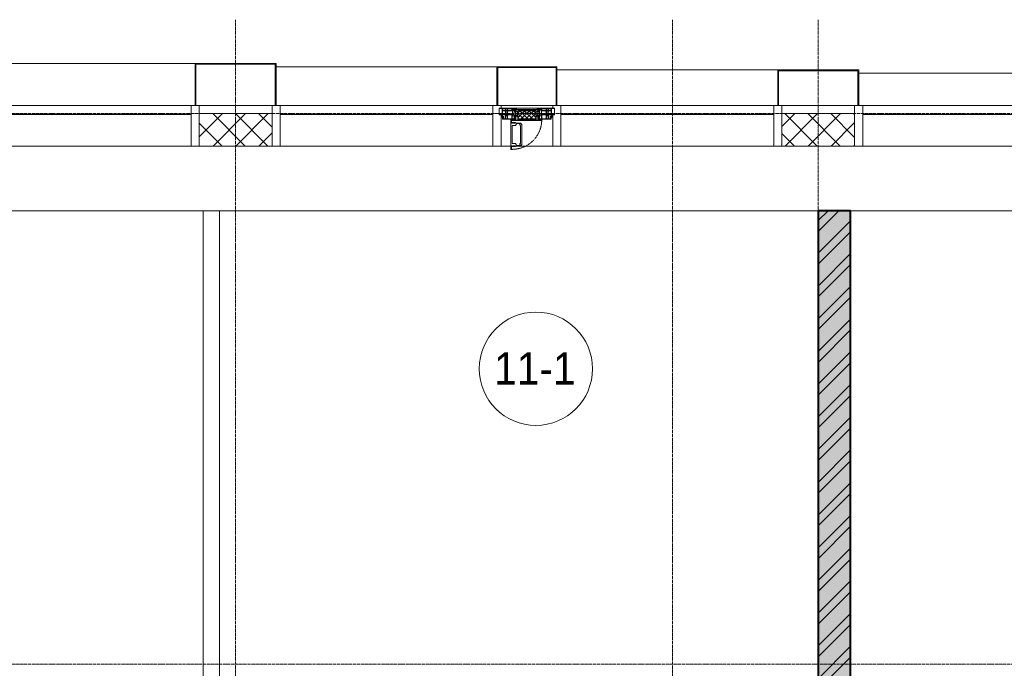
# Model space of a CAD drawing. Header units: millimetres. Extents: x 5617 to 112069, y 7718 to 237687.
# Tile 38 of 62: x 53012 to 59096, y 74175 to 78180. Entities that reach past the tile are written whole.
import ezdxf

# ---------------------------------------------------------------- set-up
doc = ezdxf.new("R2010")
doc.units = ezdxf.units.MM
for name, pattern in [('-D1-02х01', [3, 2, -1]), ('ADSK_Линия сетки', [25, 20, -2.5, 0, -2.5]), ('Линия сетки', [25, 20, -2.5, 0, -2.5])]:
    doc.linetypes.add(name, pattern=pattern)
for name, color, linetype, lineweight in [('Импосты витража', 7, 'Continuous', 18), ('Колонны', 7, 'Continuous', 18), ('Марки помещений', 7, 'Continuous', 20), ('Окна', 7, 'Continuous', 18), ('Оси', 7, 'Continuous', 9), ('Панели витража', 7, 'Continuous', 18), ('Перекрытия', 7, 'Continuous', 18), ('Стены', 7, 'Continuous', 18), ('Стены разрез', 7, 'Continuous', 40), ('Элементы узлов', 7, 'Continuous', 18)]:
    doc.layers.add(name, color=color, linetype=linetype, lineweight=lineweight)
doc.styles.add('Arial_3', font='arial.ttf', dxfattribs={"width": 0.9, "height": 200})
pattern_1 = [(45, (0, 0), (-70.71068, 70.71068), []), (135, (0, 0), (-70.71068, -70.71068), [])]

# ---------------------------------------------------------------- blocks, each defined once
blk = doc.blocks.new('135_SLK_K1_AR_rvt-1-МКСС_K1_L26_85_950_1')
at = {"layer": 'Стены разрез', "lineweight": 9, "true_color": 0xaaaaaa}
h = blk.add_hatch(dxfattribs=at)
h.set_pattern_fill('FP_2', color=253, style=0, pattern_type=2)
h.set_pattern_definition([(50, (0, 0), (218.62117, -19.1268), [22.86, -251.46]), (355, (0, 0), (-42.2919, 229.2684), [18.288, -201.168]), (100.451, (18.22, -1.6), (176.33107, 210.13963), [19.428, -213.708]), (46.184, (0, 60.96), (325.29495, -50.4516), [34.29, -377.19]), (96.636, (27.1, 56.76), (284.883, 296.9127), [29.142, -320.562]), (351.184, (0, 60.96), (284.8858, 296.9107), [27.432, -301.752]), (21, (30.48, 45.72), (181.93753, -122.71832), [22.86, -251.46]), (326, (30.48, 45.72), (74.1622, 221.0262), [18.288, -201.168]), (71.451, (45.64, 35.5), (256.10035, 98.30526), [19.428, -213.708]), (37.5, (0, 0), (3.70639, 101.465895), [3.353, -195.377, 3.353, -200.863, -201.93]), (37.5, (0, 0), (3.70639, 101.465895), [-402.946, 3.353, -198.577]), (7.5, (0, 0), (80.18358, 120.21653), [3.353, -113.081, 3.353, -190.805, -76.962]), (7.5, (0, 0), (80.18358, 120.21653), [-310.591, 3.353, -73.609]), (327.5, (-67.97, 0), (162.70865, -6.87497), [3.353, -72.847, 3.353, -234.391, -315.468]), (327.5, (-67.97, 0), (162.70865, -6.87497), [-313.944, 3.353, -312.115]), (317.5, (-98.45, 0), (177.75468, 30.51183), [3.353, -95.707, 3.353, -154.534, -224.028]), (317.5, (-98.45, 0), (177.75468, 30.51183), [-256.946, 3.353, -220.675])])
h.paths.add_polyline_path([(43350, 71220), (43350, 77000), (43150, 77000), (43150, 71220)])
h = blk.add_hatch(dxfattribs=at)
h.set_pattern_fill('FP_3', color=253, style=0, pattern_type=2)
h.set_pattern_definition([(45, (0, 0), (-101.02788, 101.02788), []), (45, (67.35, 0), (-101.02788, 101.02788), [])])
h.paths.add_polyline_path([(43350, 71220), (43350, 77000), (43150, 77000), (43150, 71220)])
at = {"layer": 'Перекрытия', "color": 253, "true_color": 0xaaaaaa}
for p, q in [((39350, 77000), (36150, 77000)), ((43150, 77000), (39450, 77000)), ((47950, 77000), (43350, 77000))]:
    blk.add_line(p, q, dxfattribs=at)
at = {"layer": 'Стены', "color": 253, "true_color": 0xaaaaaa}
for p, q in [((39350, 73350), (39350, 77000)), ((39450, 77000), (39350, 77000)), ((39450, 77000), (39450, 73250))]:
    blk.add_line(p, q, dxfattribs=at)
at = {"layer": 'Стены разрез', "color": 253, "true_color": 0xaaaaaa}
for p, q in [((43150, 77000), (43150, 72820)), ((43350, 77000), (43150, 77000)), ((43350, 71220), (43350, 77000))]:
    blk.add_line(p, q, dxfattribs=at)
blk = doc.blocks.new('System Panel - A_PAN_Glass-7462876-МКСС_K1_L26_85_950_1')
at = {"layer": 'Панели витража', "color": 253, "lineweight": 5, "true_color": 0xaaaaaa}
for p, q in [((657.5, 55), (-657.5, 55)), ((-657.5, 55), (-657.5, 0)), ((-657.5, 0), (657.5, 0)), ((657.5, 0), (657.5, 55))]:
    blk.add_line(p, q, dxfattribs=at)
blk = doc.blocks.new('Rectangular Mullion - R_StandardFrame_50Wx250H-5317613-МКСС_K1_L26_85_950_1')
at = {"layer": 'Импосты витража', "color": 253, "lineweight": 5, "true_color": 0xaaaaaa}
blk.add_line((16360, 77400), (17675, 77400), dxfattribs=at)
blk = doc.blocks.new('Rectangular Mullion - R_StandardFrame_50Wx250H-3997581-МКСС_K1_L26_85_950_1')
at = {"layer": 'Импосты витража', "color": 253, "lineweight": 5, "true_color": 0xaaaaaa}
blk.add_line((17725, 77650), (18175, 77650), dxfattribs=at)
blk = doc.blocks.new('Rectangular Mullion - R_StandardFrame_50Wx250H-V64-МКСС_K1_L26_85_950_1')
at = {"layer": 'Импосты витража', "color": 253, "lineweight": 5, "true_color": 0xaaaaaa}
for p, q in [((-25, -250), (-25, 0)), ((-25, 0), (0, 0)), ((5, 0), (25, 0)), ((25, 0), (25, -250)), ((25, -250), (-25, -250))]:
    blk.add_line(p, q, dxfattribs=at)
blk = doc.blocks.new('Rectangular Mullion - R_StandardFrame_50Wx250H-7462869-МКСС_K1_L26_85_950_1')
at = {"layer": 'Импосты витража', "color": 253, "lineweight": 5, "true_color": 0xaaaaaa}
for p, q in [((-25, -250), (-25, 0)), ((-25, 0), (-5, 0)), ((0, 0), (25, 0)), ((25, 0), (25, -250)), ((25, -250), (-25, -250))]:
    blk.add_line(p, q, dxfattribs=at)
blk = doc.blocks.new('A_PAN_Створка - 383мм П-7_2-V73-МКСС_K1_L26_85_950_1')
at = {"layer": 'Панели витража', "lineweight": 5}
h = blk.add_hatch(dxfattribs=at)
h.set_pattern_fill('FP_24', color=256, style=0, pattern_type=2)
h.set_pattern_definition([(225, (41350, 77650), (14.1421356, -14.1421356), []), (315, (41350, 77650), (14.1421356, 14.1421356), [])])
h.paths.add_polyline_path([(-53.6, 82.7), (-54.6, 81.8), (-54.6, 63.4), (-57.2, 60.8), (-57.2, 36.4), (-54.9, 34.1), (-54.5, 31.8), (54.5, 31.8), (54.9, 34.1), (57.2, 36.4), (57.2, 60.8), (54.6, 63.4), (53.6, 82.7)])
at = {"layer": 'Окна', "lineweight": 5}
for p, q in [((39.7, 249), (31.1, 240.4)), ((70.1, 249), (39.7, 249)), ((45, 244.7), (42.3, 239.8)), ((45.9, 246.8), (45, 244.7)), ((63.3, 246.8), (45.9, 246.8)), ((64.1, 245), (63.3, 246.8)), ((64.1, 245), (66.7, 241)), ((70.1, 252.9), (70.1, 249)), ((95.1, 252.9), (70.1, 252.9)), ((74.1, 248.4), (74.1, 252.9)), ((89.1, 248.4), (74.1, 248.4)), ((89.1, 252.9), (89.1, 248.4)), ((93.1, 248.4), (93.1, 252.9)), ((97.9, 248.4), (93.1, 248.4)), ((95.1, 270.5), (95.1, 252.9)), ((99.6, 270.5), (95.1, 270.5)), ((97.9, 262.4), (95.1, 262.4)), ((97.9, 262.4), (97.9, 248.4)), ((99.6, 270.5), (99.6, 87.5)), ((31.1, 117.6), (31.1, 240.4)), ((41.4, 234.2), (39.1, 233.8)), ((39.1, 179), (39.1, 233.8)), ((41.4, 234.2), (43.5, 236.3)), ((42.3, 239.8), (43.5, 236.3)), ((66.7, 241), (68.6, 239.7)), ((68.6, 239.7), (68.6, 236.4)), ((68.6, 236.4), (71.1, 233.9)), ((71.1, 233.9), (89.5, 233.9)), ((89.5, 233.9), (90.6, 232.8)), ((90.6, 125.2), (90.6, 232.8)), ((39.1, 179), (39.1, 124.2)), ((41.4, 123.8), (39.1, 124.2)), ((41.4, 123.8), (43.5, 121.7)), ((42.3, 118.2), (43.5, 121.7)), ((68.6, 121.6), (71.1, 124.1)), ((71.1, 124.1), (89.5, 124.1)), ((89.5, 124.1), (90.6, 125.2)), ((-153, 73.5), (-150, 73.5)), ((-153, 60), (-153, 73.5)), ((-150, 84), (-78, 84)), ((-150, 73.5), (-150, 84)), ((-91.5, 92), (91.5, 92)), ((-91.5, 87.5), (-91.5, 92)), ((-73.9, 87.5), (-91.5, 87.5)), ((-78, 84), (-73.9, 84)), ((-78, 84), (-78, 23.5)), ((-73.9, 62.5), (-73.9, 87.5)), ((-70, 62.5), (-73.9, 62.5)), ((-70, 32.1), (-70, 62.5)), ((39.7, 109), (31.1, 117.6)), ((70.1, 109), (39.7, 109)), ((45, 113.3), (42.3, 118.2)), ((45.9, 111.2), (45, 113.3)), ((63.3, 111.2), (45.9, 111.2)), ((64.1, 113), (63.3, 111.2)), ((64.1, 113), (66.7, 117)), ((66.7, 117), (68.6, 118.3)), ((68.6, 118.3), (68.6, 121.6)), ((70, 62.5), (70, 32.1)), ((73.9, 62.5), (70, 62.5)), ((70.1, 105.1), (70.1, 109)), ((95.1, 105.1), (70.1, 105.1)), ((73.9, 87.5), (73.9, 62.5)), ((91.5, 87.5), (73.9, 87.5)), ((73.9, 84), (78, 84)), ((74.1, 109.6), (74.1, 105.1)), ((89.1, 109.6), (74.1, 109.6)), ((78, 84), (150, 84)), ((78, 23.5), (78, 84)), ((89.1, 105.1), (89.1, 109.6)), ((91.5, 92), (91.5, 87.5)), ((93.1, 109.6), (93.1, 105.1)), ((97.9, 109.6), (93.1, 109.6)), ((95.1, 87.5), (95.1, 105.1)), ((97.9, 95.6), (95.1, 95.6)), ((99.6, 87.5), (95.1, 87.5)), ((97.9, 95.6), (97.9, 109.6)), ((150, 84), (150, 73.5)), ((150, 73.5), (153, 73.5)), ((153, 73.5), (153, 60)), ((-171, 57), (-156, 57)), ((-171, 17), (-171, 57)), ((-67.9, 17), (-171, 17)), ((-78, 23.5), (-67.9, 23.5)), ((-61.4, 23.5), (-70, 32.1)), ((-67.9, 23.5), (-64.6, 26.8)), ((-67.9, 17), (-67.9, 23.5)), ((-61.4, 23.5), (-67.9, 17)), ((67.9, 17), (-67.9, 17)), ((-67.9, 17), (67.9, 17)), ((-64.6, 26.8), (-61.4, 23.5)), ((61.4, 23.5), (-61.4, 23.5)), ((70, 32.1), (61.4, 23.5)), ((61.4, 23.5), (64.6, 26.8)), ((67.9, 17), (61.4, 23.5)), ((64.6, 26.8), (67.9, 23.5)), ((67.9, 23.5), (67.9, 17)), ((67.9, 23.5), (78, 23.5)), ((171, 17), (67.9, 17)), ((156, 57), (171, 57)), ((171, 57), (171, 17))]:
    blk.add_line(p, q, dxfattribs=at)
at = {"layer": 'Окна', "color": 253, "lineweight": 5, "true_color": 0xaaaaaa}
for p, q in [((-152, 20), (-152, 73.5)), ((-150.5, 69.5), (-150.5, 73.5)), ((-145, 69.5), (-150.5, 69.5)), ((-150.5, 33.6), (-150.5, 68)), ((-150.5, 68), (-143.5, 68)), ((-148.5, 82.5), (-132.4, 82.5)), ((-148.5, 81), (-148.5, 82.5)), ((-143.5, 81), (-148.5, 81)), ((-145, 69.5), (-145, 79.5)), ((-143.5, 68), (-143.5, 81)), ((-132.4, 56.6), (-132.4, 82.5)), ((-131, 82.5), (-120.8, 82.5)), ((-131, 82.5), (-131, 64.6)), ((-131, 64.6), (-120.8, 64.6)), ((-131, 56.5), (-131, 62.6)), ((-120.8, 62.6), (-131, 62.6)), ((-120.8, 82.5), (-120.8, 64.6)), ((-120.8, 56.5), (-120.8, 62.6)), ((-119.3, 82.5), (-92.5, 82.5)), ((-119.3, 56.6), (-119.3, 82.5)), ((-92.5, 56.6), (-92.5, 82.5)), ((-90.8, 82.5), (-79.5, 82.5)), ((-90.8, 64.6), (-90.8, 82.5)), ((-80.1, 64.6), (-90.8, 64.6)), ((-90.8, 62.7), (-90.8, 56.6)), ((-80.4, 62.7), (-90.8, 62.7)), ((-85, 84), (-85, 87.5)), ((-85, 87.5), (-78, 87.5)), ((-78, 84), (-85, 84)), ((-80.4, 61.1), (-80.4, 62.7)), ((-78, 61.1), (-80.4, 61.1)), ((-80.1, 66.1), (-80.1, 64.6)), ((-78, 66.1), (-80.1, 66.1)), ((-79.5, 82.5), (-79.5, 80.6)), ((-79.5, 80.6), (-78, 80.6)), ((-78, 87.5), (-78, 84)), ((-78, 66.1), (-78, 61.1)), ((78, 87.5), (78, 84)), ((85, 87.5), (78, 87.5)), ((78, 84), (85, 84)), ((79.5, 80.6), (78, 80.6)), ((78, 66.1), (78, 61.1)), ((78, 66.1), (80.1, 66.1)), ((78, 61.1), (80.4, 61.1)), ((90.8, 82.5), (79.5, 82.5)), ((79.5, 82.5), (79.5, 80.6)), ((80.1, 66.1), (80.1, 64.6)), ((80.1, 64.6), (90.8, 64.6)), ((80.4, 62.7), (90.8, 62.7)), ((80.4, 61.1), (80.4, 62.7)), ((85, 84), (85, 87.5)), ((90.8, 64.6), (90.8, 82.5)), ((90.8, 62.7), (90.8, 56.6)), ((119.3, 82.5), (92.5, 82.5)), ((92.5, 56.6), (92.5, 82.5)), ((119.3, 56.6), (119.3, 82.5)), ((120.8, 82.5), (120.8, 64.6)), ((131, 82.5), (120.8, 82.5)), ((131, 64.6), (120.8, 64.6)), ((120.8, 56.5), (120.8, 62.6)), ((120.8, 62.6), (131, 62.6)), ((131, 82.5), (131, 64.6)), ((131, 56.5), (131, 62.6)), ((132.4, 56.6), (132.4, 82.5)), ((148.5, 82.5), (132.4, 82.5)), ((143.5, 81), (148.5, 81)), ((143.5, 68), (143.5, 81)), ((150.5, 68), (143.5, 68)), ((145, 69.5), (145, 79.5)), ((145, 69.5), (150.5, 69.5)), ((148.5, 81), (148.5, 82.5)), ((150.5, 69.5), (150.5, 73.5)), ((150.5, 33.6), (150.5, 68)), ((152, 20), (152, 73.5)), ((-171, 55.5), (-152, 55.5)), ((-171, 18.5), (-153.5, 18.5)), ((-153.5, 18.5), (-152, 20)), ((-150.5, 56.6), (-132.4, 56.6)), ((-136.4, 52.4), (-150.5, 52.4)), ((-136.3, 33.6), (-150.5, 33.6)), ((-150.5, 29.4), (-132.4, 29.4)), ((-150.5, 17), (-150.5, 29.4)), ((-132.4, 18.6), (-150.5, 18.6)), ((-137.2, 54.8), (-135.8, 50.8)), ((-132.5, 54.8), (-137.2, 54.8)), ((-137.2, 31), (-135.8, 35)), ((-132.5, 31), (-137.2, 31)), ((-132.1, 49), (-135.8, 50.8)), ((-132.1, 36.8), (-135.8, 35)), ((-132.5, 53.8), (-133.4, 52)), ((-133.4, 52), (-130.1, 50.4)), ((-133.4, 33.7), (-130.1, 35.3)), ((-132.5, 31.9), (-133.4, 33.7)), ((-132.5, 53.8), (-132.5, 54.8)), ((-132.5, 31.9), (-132.5, 31)), ((-132.4, 29.4), (-132.4, 18.6)), ((-132.1, 49), (-132.1, 36.8)), ((-131, 56.5), (-120.8, 56.5)), ((-131, 55.1), (-131, 52.7)), ((-120.8, 55.1), (-131, 55.1)), ((-129.4, 51.1), (-131, 52.7)), ((-129.4, 34.6), (-131, 33)), ((-131, 30.9), (-131, 33)), ((-120.8, 30.9), (-131, 30.9)), ((-131, 29.5), (-120.8, 29.5)), ((-131, 18.2), (-131, 29.5)), ((-120.8, 18.2), (-131, 18.2)), ((-130.1, 50.4), (-129.4, 51.1)), ((-130.1, 35.3), (-130.1, 50.4)), ((-130.1, 35.3), (-129.4, 34.6)), ((-122.4, 51.1), (-120.8, 52.7)), ((-121.7, 50.4), (-122.4, 51.1)), ((-121.7, 35.3), (-122.4, 34.6)), ((-122.4, 34.6), (-120.8, 33)), ((-118.4, 52), (-121.7, 50.4)), ((-121.7, 35.3), (-121.7, 50.4)), ((-118.4, 33.7), (-121.7, 35.3)), ((-120.8, 55.1), (-120.8, 52.7)), ((-120.8, 30.9), (-120.8, 33)), ((-120.8, 18.2), (-120.8, 29.5)), ((-119.7, 49), (-115.9, 50.8)), ((-119.7, 49), (-119.7, 36.8)), ((-119.7, 36.8), (-115.9, 35)), ((-92.5, 56.6), (-119.3, 56.6)), ((-119.3, 54.8), (-114.6, 54.8)), ((-119.3, 53.8), (-119.3, 54.8)), ((-119.3, 53.8), (-118.4, 52)), ((-119.3, 31.9), (-118.4, 33.7)), ((-119.3, 31.9), (-119.3, 31)), ((-119.3, 31), (-114.6, 31)), ((-92.5, 29.4), (-119.3, 29.4)), ((-119.3, 29.4), (-119.3, 18.6)), ((-119.3, 18.6), (-92.5, 18.6)), ((-114.6, 54.8), (-115.9, 50.8)), ((-114.6, 31), (-115.9, 35)), ((-94.1, 33.5), (-115.4, 33.5)), ((-94.1, 52.5), (-115.3, 52.5)), ((-89.9, 50.9), (-94.1, 52.5)), ((-89.9, 35.1), (-94.1, 33.5)), ((-92.5, 18.6), (-92.5, 29.4)), ((-90.8, 56.6), (-85.9, 56.6)), ((-90.8, 18.5), (-90.8, 29.4)), ((-90.8, 29.4), (-85.9, 29.4)), ((-87.3, 18.5), (-90.8, 18.5)), ((-89.9, 52.2), (-88.6, 53.5)), ((-89.9, 52.2), (-89.9, 50.9)), ((-89.9, 35.1), (-89.9, 50.9)), ((-89.9, 32.5), (-89.9, 35.1)), ((-85.9, 32.5), (-89.9, 32.5)), ((-85.9, 53.5), (-88.6, 53.5)), ((-87.3, 21.9), (-85.9, 21.9)), ((-87.3, 20.4), (-87.3, 21.9)), ((-87.3, 20.4), (-87.3, 18.5)), ((-84.8, 20.4), (-87.3, 20.4)), ((-85.9, 56.6), (-85.9, 53.5)), ((-85.9, 53.5), (-78, 45.6)), ((-85.9, 29.4), (-85.9, 32.5)), ((-85.9, 21.9), (-85.9, 29.4)), ((-85.9, 18.2), (-85.9, 20.4)), ((-75.9, 18.2), (-85.9, 18.2)), ((-83.4, 20.4), (-84.8, 20.4)), ((-70, 33.8), (-83.4, 20.4)), ((-78, 45.6), (-78, 36.8)), ((-78, 36.8), (-70, 36.8)), ((-75.9, 23.5), (-73, 23.5)), ((-75.9, 21.5), (-75.9, 23.5)), ((-75.9, 21.5), (-75.9, 18.2)), ((-74.9, 21.5), (-75.9, 21.5)), ((-74.9, 17.9), (-74.9, 21.5)), ((-68.9, 17.9), (-74.9, 17.9)), ((-67.2, 29.3), (-73, 23.5)), ((-70, 36.8), (-70, 33.8)), ((-68.9, 21.5), (-68.9, 17.9)), ((-67.9, 21.5), (-68.9, 21.5)), ((-67.9, 23.5), (-64.6, 26.8)), ((-67.9, 21.5), (-67.9, 23.5)), ((-64.6, 26.8), (-67.2, 29.3)), ((64.6, 26.8), (67.2, 29.3)), ((67.9, 23.5), (64.6, 26.8)), ((67.2, 29.3), (73, 23.5)), ((67.9, 21.5), (67.9, 23.5)), ((67.9, 21.5), (68.9, 21.5)), ((68.9, 21.5), (68.9, 17.9)), ((68.9, 17.9), (74.9, 17.9)), ((70, 36.8), (70, 33.8)), ((78, 36.8), (70, 36.8)), ((70, 33.8), (83.4, 20.4)), ((75.9, 23.5), (73, 23.5)), ((74.9, 21.5), (75.9, 21.5)), ((74.9, 17.9), (74.9, 21.5)), ((75.9, 21.5), (75.9, 23.5)), ((75.9, 21.5), (75.9, 18.2)), ((75.9, 18.2), (85.9, 18.2)), ((85.9, 53.5), (78, 45.6)), ((78, 45.6), (78, 36.8)), ((83.4, 20.4), (84.8, 20.4)), ((84.8, 20.4), (87.3, 20.4)), ((85.9, 56.6), (85.9, 53.5)), ((90.8, 56.6), (85.9, 56.6)), ((85.9, 53.5), (88.6, 53.5)), ((85.9, 32.5), (89.9, 32.5)), ((85.9, 29.4), (85.9, 32.5)), ((85.9, 21.9), (85.9, 29.4)), ((90.8, 29.4), (85.9, 29.4)), ((87.3, 21.9), (85.9, 21.9)), ((85.9, 18.2), (85.9, 20.4)), ((87.3, 20.4), (87.3, 21.9)), ((87.3, 20.4), (87.3, 18.5)), ((87.3, 18.5), (90.8, 18.5)), ((89.9, 52.2), (88.6, 53.5)), ((89.9, 50.9), (94.1, 52.5)), ((89.9, 52.2), (89.9, 50.9)), ((89.9, 35.1), (89.9, 50.9)), ((89.9, 35.1), (94.1, 33.5)), ((89.9, 32.5), (89.9, 35.1)), ((90.8, 18.5), (90.8, 29.4)), ((92.5, 56.6), (119.3, 56.6)), ((92.5, 18.6), (92.5, 29.4)), ((92.5, 29.4), (119.3, 29.4)), ((119.3, 18.6), (92.5, 18.6)), ((94.1, 52.5), (115.3, 52.5)), ((94.1, 33.5), (115.4, 33.5)), ((114.6, 54.8), (115.9, 50.8)), ((119.3, 54.8), (114.6, 54.8)), ((114.6, 31), (115.9, 35)), ((119.3, 31), (114.6, 31)), ((119.7, 49), (115.9, 50.8)), ((119.7, 36.8), (115.9, 35)), ((119.3, 53.8), (118.4, 52)), ((118.4, 52), (121.7, 50.4)), ((118.4, 33.7), (121.7, 35.3)), ((119.3, 31.9), (118.4, 33.7)), ((119.3, 53.8), (119.3, 54.8)), ((119.3, 31.9), (119.3, 31)), ((119.3, 29.4), (119.3, 18.6)), ((119.7, 49), (119.7, 36.8)), ((131, 56.5), (120.8, 56.5)), ((120.8, 55.1), (120.8, 52.7)), ((120.8, 55.1), (131, 55.1)), ((122.4, 51.1), (120.8, 52.7)), ((122.4, 34.6), (120.8, 33)), ((120.8, 30.9), (120.8, 33)), ((120.8, 30.9), (131, 30.9)), ((120.8, 18.2), (120.8, 29.5)), ((131, 29.5), (120.8, 29.5)), ((120.8, 18.2), (131, 18.2)), ((121.7, 50.4), (122.4, 51.1)), ((121.7, 35.3), (121.7, 50.4)), ((121.7, 35.3), (122.4, 34.6)), ((129.4, 51.1), (131, 52.7)), ((130.1, 50.4), (129.4, 51.1)), ((130.1, 35.3), (129.4, 34.6)), ((129.4, 34.6), (131, 33)), ((133.4, 52), (130.1, 50.4)), ((130.1, 35.3), (130.1, 50.4)), ((133.4, 33.7), (130.1, 35.3)), ((131, 55.1), (131, 52.7)), ((131, 30.9), (131, 33)), ((131, 18.2), (131, 29.5)), ((132.1, 49), (135.8, 50.8)), ((132.1, 49), (132.1, 36.8)), ((132.1, 36.8), (135.8, 35)), ((150.5, 56.6), (132.4, 56.6)), ((150.5, 29.4), (132.4, 29.4)), ((132.4, 29.4), (132.4, 18.6)), ((132.4, 18.6), (150.5, 18.6)), ((132.5, 54.8), (137.2, 54.8)), ((132.5, 53.8), (132.5, 54.8)), ((132.5, 53.8), (133.4, 52)), ((132.5, 31.9), (133.4, 33.7)), ((132.5, 31.9), (132.5, 31)), ((132.5, 31), (137.2, 31)), ((137.2, 54.8), (135.8, 50.8)), ((137.2, 31), (135.8, 35)), ((136.3, 33.6), (150.5, 33.6)), ((136.4, 52.4), (150.5, 52.4)), ((150.5, 17), (150.5, 29.4)), ((171, 55.5), (152, 55.5)), ((153.5, 18.5), (152, 20)), ((171, 18.5), (153.5, 18.5))]:
    blk.add_line(p, q, dxfattribs=at)
at = {"layer": 'Окна', "linetype": '-D1-02х01', "lineweight": 5}
blk.add_arc((91.4, 87.5), 183, 88.85546, 178.59095, dxfattribs=at)
at = {"layer": 'Окна', "lineweight": 5}
for centre, start, end in [((-156, 60), 270, 360), ((156, 60), 180, 270)]:
    blk.add_arc(centre, 3, start, end, dxfattribs=at)
at = {"layer": 'Элементы узлов', "color": 253, "lineweight": 5, "true_color": 0xaaaaaa}
for p, q in [((-91.5, 92), (-91.5, 87.5)), ((-91.5, 92), (91.5, 92)), ((-91.5, 87.5), (-73.9, 87.5)), ((-83.4, 90.3), (-69.4, 90.3)), ((-83.4, 90.3), (-83.4, 87.5)), ((-73.9, 87.5), (-73.9, 62.5)), ((-69.4, 85.5), (-73.9, 85.5)), ((-73.9, 81.5), (-69.4, 81.5)), ((-69.4, 66.5), (-73.9, 66.5)), ((-73.9, 62.5), (-70, 62.5)), ((-70, 62.5), (-70, 32.1)), ((-69.4, 90.3), (-69.4, 85.5)), ((-69.4, 81.5), (-69.4, 66.5)), ((-67.9, 89.3), (-66.9, 90.3)), ((-67.9, 62.5), (-67.9, 89.3)), ((-61.7, 62.5), (-67.9, 62.5)), ((-66.9, 90.3), (-57.4, 90.3)), ((-62, 59.1), (-60.7, 61)), ((-60.1, 67.7), (-61.7, 64.9)), ((-61.7, 64.9), (-61.7, 62.5)), ((-60.7, 61), (-57.4, 61)), ((-56.4, 67.7), (-60.1, 67.7)), ((-57.4, 90.3), (-56.4, 89.4)), ((-57.4, 61), (-54.9, 63.5)), ((-54.6, 63.4), (-57.2, 60.8)), ((-56.4, 89.4), (-56.4, 67.7)), ((-53.9, 90.3), (-54.9, 89.3)), ((-54.9, 89.3), (-54.9, 85.6)), ((-54.9, 85.6), (-53.9, 84.6)), ((-54.9, 81.9), (-53.8, 83)), ((-54.9, 63.5), (-54.9, 81.9)), ((-53.6, 82.7), (-54.6, 81.8)), ((-54.6, 81.8), (-54.6, 63.4)), ((53.9, 90.3), (-53.9, 90.3)), ((-53.9, 84.6), (53.9, 84.6)), ((53.8, 83), (-53.8, 83)), ((53.6, 82.7), (-53.6, 82.7)), ((54.6, 81.8), (53.6, 82.7)), ((54.9, 81.9), (53.8, 83)), ((53.9, 90.3), (54.9, 89.3)), ((54.9, 85.6), (53.9, 84.6)), ((54.6, 63.4), (54.6, 81.8)), ((57.2, 60.8), (54.6, 63.4)), ((54.9, 89.3), (54.9, 85.6)), ((54.9, 63.5), (54.9, 81.9)), ((57.4, 61), (54.9, 63.5)), ((57.4, 90.3), (56.4, 89.4)), ((56.4, 89.4), (56.4, 67.7)), ((56.4, 67.7), (60.1, 67.7)), ((66.9, 90.3), (57.4, 90.3)), ((60.7, 61), (57.4, 61)), ((60.1, 67.7), (61.7, 64.9)), ((62, 59.1), (60.7, 61)), ((61.7, 64.9), (61.7, 62.5)), ((61.7, 62.5), (67.9, 62.5)), ((67.9, 89.3), (66.9, 90.3)), ((67.9, 62.5), (67.9, 89.3)), ((69.4, 90.3), (69.4, 85.5)), ((83.4, 90.3), (69.4, 90.3)), ((69.4, 85.5), (73.9, 85.5)), ((69.4, 81.5), (69.4, 66.5)), ((73.9, 81.5), (69.4, 81.5)), ((69.4, 66.5), (73.9, 66.5)), ((70, 62.5), (70, 32.1)), ((73.9, 62.5), (70, 62.5)), ((91.5, 87.5), (73.9, 87.5)), ((73.9, 87.5), (73.9, 62.5)), ((83.4, 90.3), (83.4, 87.5)), ((91.5, 92), (91.5, 87.5)), ((-70, 32.1), (-61.4, 23.5)), ((-66, 56.5), (-67.8, 55.7)), ((-67.8, 55.7), (-67.8, 38.3)), ((-67.8, 38.3), (-65.7, 37.4)), ((-66, 56.5), (-62, 59.1)), ((-65.7, 37.4), (-60.8, 34.7)), ((61.4, 23.5), (-61.4, 23.5)), ((-60.8, 34.7), (-57.3, 35.9)), ((-55.2, 33.8), (-57.3, 35.9)), ((-57.2, 60.8), (-57.2, 36.4)), ((-57.2, 36.4), (-54.9, 34.1)), ((-55.2, 33.8), (-54.8, 31.5)), ((-54.9, 34.1), (-54.5, 31.8)), ((-53.9, 30.5), (-54.9, 29.5)), ((-54.9, 29.5), (-54.9, 25.8)), ((-54.9, 25.8), (-53.9, 24.8)), ((0, 31.5), (-54.8, 31.5)), ((-54.5, 31.8), (54.5, 31.8)), ((53.9, 30.5), (-53.9, 30.5)), ((-53.9, 24.8), (53.9, 24.8)), ((0, 31.5), (54.8, 31.5)), ((53.9, 30.5), (54.9, 29.5)), ((54.9, 25.8), (53.9, 24.8)), ((54.5, 31.8), (54.9, 34.1)), ((55.2, 33.8), (54.8, 31.5)), ((54.9, 34.1), (57.2, 36.4)), ((54.9, 29.5), (54.9, 25.8)), ((55.2, 33.8), (57.3, 35.9)), ((57.2, 36.4), (57.2, 60.8)), ((60.8, 34.7), (57.3, 35.9)), ((65.7, 37.4), (60.8, 34.7)), ((70, 32.1), (61.4, 23.5)), ((66, 56.5), (62, 59.1)), ((67.8, 38.3), (65.7, 37.4)), ((66, 56.5), (67.8, 55.7)), ((67.8, 55.7), (67.8, 38.3))]:
    blk.add_line(p, q, dxfattribs=at)
blk = doc.blocks.new('System Panel - A_PAN_Glass-7463617-МКСС_K1_L26_85_950_1')
at = {"layer": 'Панели витража', "color": 253, "lineweight": 5, "true_color": 0xaaaaaa}
for p, q in [((657.5, 55), (-657.5, 55)), ((-657.5, 55), (-657.5, 0)), ((-657.5, 0), (657.5, 0)), ((657.5, 0), (657.5, 55))]:
    blk.add_line(p, q, dxfattribs=at)
blk = doc.blocks.new('Rectangular Mullion - R_StandardFrame_50Wx250H-5317618-МКСС_K1_L26_85_950_1')
at = {"layer": 'Импосты витража', "color": 253, "lineweight": 5, "true_color": 0xaaaaaa}
for p, q in [((19590, 77650), (19910, 77650)), ((19590, 77400), (19650.4, 77400)), ((19679.9, 77400), (19910, 77400))]:
    blk.add_line(p, q, dxfattribs=at)
blk = doc.blocks.new('Rectangular Mullion - R_StandardFrame_50Wx250H-V65-МКСС_K1_L26_85_950_1')
at = {"layer": 'Импосты витража', "color": 253, "lineweight": 5, "true_color": 0xaaaaaa}
for p, q in [((-25, -250), (-25, 0)), ((-25, 0), (0, 0)), ((5, 0), (25, 0)), ((25, 0), (25, -17)), ((25, -57), (25, -250)), ((25, -250), (-25, -250))]:
    blk.add_line(p, q, dxfattribs=at)
blk = doc.blocks.new('Rectangular Mullion - R_StandardFrame_50Wx250H-V67-МКСС_K1_L26_85_950_1')
at = {"layer": 'Импосты витража', "color": 253, "lineweight": 5, "true_color": 0xaaaaaa}
for p, q in [((-25, -17), (-25, 0)), ((-25, 0), (-5, 0)), ((0, 0), (25, 0)), ((25, 0), (25, -250)), ((-25, -250), (-25, -57)), ((25, -250), (-25, -250))]:
    blk.add_line(p, q, dxfattribs=at)
blk = doc.blocks.new('Rectangular Mullion - R_StandardFrame_50Wx250H-5425755-МКСС_K1_L26_85_950_1')
at = {"layer": 'Импосты витража', "color": 253, "lineweight": 5, "true_color": 0xaaaaaa}
blk.add_line((19960, 77400), (21275, 77400), dxfattribs=at)
blk = doc.blocks.new('Rectangular Mullion - R_StandardFrame_50Wx250H-7462875-МКСС_K1_L26_85_950_1')
at = {"layer": 'Импосты витража', "color": 253, "lineweight": 5, "true_color": 0xaaaaaa}
for p, q in [((-25, -250), (-25, 0)), ((-25, 0), (-5, 0)), ((0, 0), (25, 0)), ((25, 0), (25, -250)), ((25, -250), (-25, -250))]:
    blk.add_line(p, q, dxfattribs=at)
blk = doc.blocks.new('A_SLK_PAN_Type1 - Прямой тип панели-6618153-МКСС_K1_L26_85_950_1')
at = {"layer": 'Колонны', "lineweight": 5}
for p, q in [((-250, 260), (250, 260)), ((-250, 0), (-250, 260)), ((-245, 255), (-245, 0)), ((245, 255), (-245, 255)), ((245, 0), (245, 255)), ((250, 260), (250, 0)), ((-245, 0), (-250, 0)), ((250, 0), (245, 0))]:
    blk.add_line(p, q, dxfattribs=at)
blk = doc.blocks.new('A_SLK_PAN_Type1 - Прямой тип панели-6618154-МКСС_K1_L26_85_950_1')
at = {"layer": 'Колонны', "lineweight": 5}
for p, q in [((-250, 220), (250, 220)), ((-250, 0), (-250, 220)), ((-245, 215), (-245, 0)), ((245, 215), (-245, 215)), ((245, 0), (245, 215)), ((250, 220), (250, 0)), ((-245, 0), (-250, 0)), ((250, 0), (245, 0))]:
    blk.add_line(p, q, dxfattribs=at)
blk = doc.blocks.new('A_SLK_PAN_Type1 - Прямой тип панели Ф-1_1-7447220-МКСС_K1_L26_85_950_1')
at = {"layer": 'Колонны', "lineweight": 5}
for p, q in [((-185, 240), (185, 240)), ((-185, 0), (-185, 240)), ((-180, 235), (-180, 0)), ((180, 235), (-180, 235)), ((180, 0), (180, 235)), ((185, 240), (185, 0)), ((-180, 0), (-185, 0)), ((185, 0), (180, 0))]:
    blk.add_line(p, q, dxfattribs=at)
blk = doc.blocks.new('A_OGR_PAN_Отлив - A_OGR_PAN_Отлив-5756751-МКСС_K1_L26_85_950_1')
at = {"layer": 'Колонны', "color": 253, "lineweight": 5, "true_color": 0xaaaaaa}
blk.add_line((-682.5, -260), (682.5, -260), dxfattribs=at)
blk = doc.blocks.new('A_OGR_PAN_Отлив - A_OGR_PAN_Отлив-5755940-МКСС_K1_L26_85_950_1')
at = {"layer": 'Колонны', "color": 253, "lineweight": 5, "true_color": 0xaaaaaa}
blk.add_line((-682.5, -240), (682.5, -240), dxfattribs=at)
blk = doc.blocks.new('A_OGR_PAN_Отлив - A_OGR_PAN_Отлив-5757319-МКСС_K1_L26_85_950_1')
at = {"layer": 'Колонны', "color": 253, "lineweight": 5, "true_color": 0xaaaaaa}
blk.add_line((-682.5, -220), (682.5, -220), dxfattribs=at)
blk = doc.blocks.new('A_OGR_PAN_Отлив - A_OGR_PAN_Отлив-5755950-МКСС_K1_L26_85_950_1')
at = {"layer": 'Колонны', "color": 253, "lineweight": 5, "true_color": 0xaaaaaa}
blk.add_line((-682.5, -200), (682.5, -200), dxfattribs=at)
blk = doc.blocks.new('135_SLK_K1_AR_FCD_rvt-1-МКСС_K1_L26_85_950_1')
at = {"layer": 'Стены разрез', "lineweight": 5, "true_color": 0xaaaaaa}
h = blk.add_hatch(dxfattribs=at)
h.set_pattern_fill('FP_5', color=253, style=0, pattern_type=2)
h.set_pattern_definition(pattern_1)
h.paths.add_polyline_path([(39775, 77400), (39775, 77600), (39325, 77600), (39325, 77400)])
h = blk.add_hatch(dxfattribs=at)
h.set_pattern_fill('FP_5', color=253, style=0, pattern_type=2)
h.set_pattern_definition(pattern_1)
h.paths.add_polyline_path([(43375, 77400), (43375, 77600), (42925, 77600), (42925, 77400)])
at = {"layer": 'Стены разрез', "color": 253, "lineweight": 9, "true_color": 0xaaaaaa}
for p, q in [((39775, 77600), (39325, 77600)), ((39325, 77600), (39325, 77400)), ((39775, 77400), (39775, 77600)), ((43375, 77600), (42925, 77600)), ((42925, 77600), (42925, 77400)), ((43375, 77400), (43375, 77600)), ((39325, 77400), (39775, 77400)), ((42925, 77400), (43375, 77400))]:
    blk.add_line(p, q, dxfattribs=at)
at = {"layer": 'Импосты витража', "color": 253, "lineweight": 5, "true_color": 0xaaaaaa, "extrusion": (0, 0, -1)}
for name, p in [('Rectangular Mullion - R_StandardFrame_50Wx250H-7462869-МКСС_K1_L26_85_950_1', (-39300, 77650)), ('Rectangular Mullion - R_StandardFrame_50Wx250H-V64-МКСС_K1_L26_85_950_1', (-39800, 77650)), ('Rectangular Mullion - R_StandardFrame_50Wx250H-V67-МКСС_K1_L26_85_950_1', (-41165, 77650)), ('Rectangular Mullion - R_StandardFrame_50Wx250H-V65-МКСС_K1_L26_85_950_1', (-41535, 77650)), ('Rectangular Mullion - R_StandardFrame_50Wx250H-7462875-МКСС_K1_L26_85_950_1', (-42900, 77650)), ('Rectangular Mullion - R_StandardFrame_50Wx250H-V64-МКСС_K1_L26_85_950_1', (-43400, 77650))]:
    blk.add_blockref(name, p, dxfattribs=at)
at = {"layer": 'Импосты витража', "color": 253, "lineweight": 5, "true_color": 0xaaaaaa}
for name, p in [('Rectangular Mullion - R_StandardFrame_50Wx250H-3997581-МКСС_K1_L26_85_950_1', (21600, 0)), ('Rectangular Mullion - R_StandardFrame_50Wx250H-5317618-МКСС_K1_L26_85_950_1', (21600, 0)), ('Rectangular Mullion - R_StandardFrame_50Wx250H-3997581-МКСС_K1_L26_85_950_1', (25200, 0)), ('Rectangular Mullion - R_StandardFrame_50Wx250H-5317613-МКСС_K1_L26_85_950_1', (21600, 0)), ('Rectangular Mullion - R_StandardFrame_50Wx250H-5317613-МКСС_K1_L26_85_950_1', (23465, 0)), ('Rectangular Mullion - R_StandardFrame_50Wx250H-5425755-МКСС_K1_L26_85_950_1', (21600, 0)), ('Rectangular Mullion - R_StandardFrame_50Wx250H-5317613-МКСС_K1_L26_85_950_1', (27065, 0))]:
    blk.add_blockref(name, p, dxfattribs=at)
at = {"layer": 'Колонны', "color": 253, "lineweight": 5, "true_color": 0xaaaaaa, "rotation": 180}
for name, p in [('A_OGR_PAN_Отлив - A_OGR_PAN_Отлив-5756751-МКСС_K1_L26_85_950_1', (38617.5, 77650)), ('A_OGR_PAN_Отлив - A_OGR_PAN_Отлив-5755940-МКСС_K1_L26_85_950_1', (40482.5, 77650)), ('A_OGR_PAN_Отлив - A_OGR_PAN_Отлив-5757319-МКСС_K1_L26_85_950_1', (42217.5, 77650)), ('A_OGR_PAN_Отлив - A_OGR_PAN_Отлив-5755950-МКСС_K1_L26_85_950_1', (44082.5, 77650))]:
    blk.add_blockref(name, p, dxfattribs=at)
at = {"layer": 'Колонны', "color": 253, "lineweight": 5, "true_color": 0xaaaaaa}
for name, p in [('A_SLK_PAN_Type1 - Прямой тип панели-6618153-МКСС_K1_L26_85_950_1', (39550, 77650)), ('A_SLK_PAN_Type1 - Прямой тип панели Ф-1_1-7447220-МКСС_K1_L26_85_950_1', (41350, 77650)), ('A_SLK_PAN_Type1 - Прямой тип панели-6618154-МКСС_K1_L26_85_950_1', (43150, 77650))]:
    blk.add_blockref(name, p, dxfattribs=at)
at = {"layer": 'Панели витража', "color": 253, "lineweight": 5, "true_color": 0xaaaaaa, "rotation": 180}
for name, p in [('System Panel - A_PAN_Glass-7462876-МКСС_K1_L26_85_950_1', (38617.5, 77650)), ('System Panel - A_PAN_Glass-7463617-МКСС_K1_L26_85_950_1', (40482.5, 77650)), ('A_PAN_Створка - 383мм П-7_2-V73-МКСС_K1_L26_85_950_1', (41350, 77650)), ('System Panel - A_PAN_Glass-7462876-МКСС_K1_L26_85_950_1', (42217.5, 77650)), ('System Panel - A_PAN_Glass-7463617-МКСС_K1_L26_85_950_1', (44082.5, 77650))]:
    blk.add_blockref(name, p, dxfattribs=at)
blk = doc.blocks.new('050_Марка_Помещение - Номер-620969-МКСС_K1_L26_85_950_1')
at = {"layer": 'Марки помещений'}
blk.add_circle((0, 0), 3.5, dxfattribs=at)

msp = doc.modelspace()

# ---------------------------------------------------------------- linework, layer by layer
at = {"layer": 'Оси', "linetype": 'Линия сетки'}
for p, q in [((54346.3, 55648.9), (54346.3, 78180)), ((57046.3, 55648.9), (57046.3, 78180)), ((57946.3, 55648.9), (57946.3, 78180))]:
    msp.add_line(p, q, dxfattribs=at)
at = {"layer": 'Оси', "linetype": 'ADSK_Линия сетки'}
for p, q in [((81346.3, 77600), (26370.3, 77600)), ((81346.3, 74200), (26370.3, 74200))]:
    msp.add_line(p, q, dxfattribs=at)

# ---------------------------------------------------------------- block references
at = {"lineweight": 5}
for name in ['135_SLK_K1_AR_FCD_rvt-1-МКСС_K1_L26_85_950_1', '135_SLK_K1_AR_rvt-1-МКСС_K1_L26_85_950_1']:
    msp.add_blockref(name, (14796.3, 0), dxfattribs=at)
at = {"layer": 'Марки помещений', "xscale": 99.99999999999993, "yscale": 99.99999999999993, "zscale": 99.99999999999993}
msp.add_blockref('050_Марка_Помещение - Номер-620969-МКСС_K1_L26_85_950_1', (56201.7, 76024.6), dxfattribs=at)

# ---------------------------------------------------------------- texts
at = {"layer": 'Марки помещений', "lineweight": 9, "insert": (55943.6, 76126.3), "char_height": 200, "width": 620.506, "attachment_point": 1, "style": 'Arial_3'}
msp.add_mtext('11-1', dxfattribs=at)

doc.saveas('drawing.dxf')
